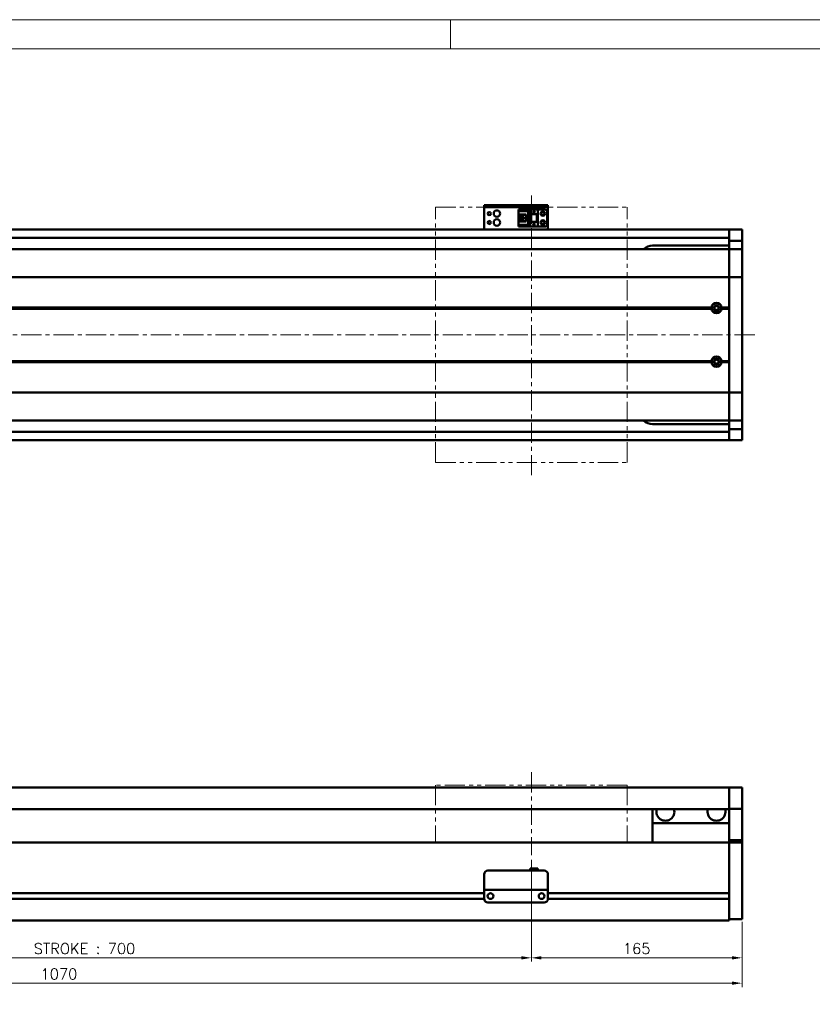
# Model space of a CAD drawing. Header units: millimetres. Extents: x 46891 to 50463, y 6223 to 9884.
# Tile 4 of 5: x 49167 to 49788, y 9113 to 9884. Entities that reach past the tile are written whole.
import ezdxf

# ---------------------------------------------------------------- set-up
doc = ezdxf.new("R2010")
doc.units = ezdxf.units.MM
doc.header["$LTSCALE"] = 0.5
doc.linetypes.add('CENTER', pattern=[50.8, 31.75, -6.35, 6.35, -6.35])
doc.linetypes.add('PHANTOM', pattern=[63.5, 31.75, -6.35, 6.35, -6.35, 6.35, -6.35])
doc.layers.get('0').update_dxf_attribs({"lineweight": 20})
doc.layers.add('1', color=1, linetype='CENTER', lineweight=13)
doc.layers.add('외형선(ISO)', color=7, linetype='Continuous', lineweight=50)
doc.styles.add('DSR TEXT', font='romans.shx', dxfattribs={"bigfont": 'whgtxt.shx'})
doc.styles.get("Standard").update_dxf_attribs({"font": 'romans.shx', "bigfont": 'whgtxt.shx'})
doc.dimstyles.new('DSR', dxfattribs={"dimscale": 2, "dimtxt": 3, "dimasz": 3, "dimexe": 0.5, "dimexo": 0.5, "dimgap": 0.5, "dimtad": 1, "dimdsep": 46, "dimtxsty": 'Standard', "dimcen": 2.5, "dimclrd": 4, "dimclre": 4, "dimclrt": 2, "dimadec": 0, "dimazin": 2, "dimtfac": 1, "dimtmove": 0, "dimatfit": 3, "dimfxl": 0, "dimlwd": -1, "dimlwe": -1, "dimarcsym": 0})

# ---------------------------------------------------------------- blocks, each defined once
blk = doc.blocks.new('A$C1C1952E1')
at = {"color": 1}
blk.add_lwpolyline([(0, 0), (420, 0), (420, 297), (0, 297)], close=True, dxfattribs=at)
at = {"color": 3}
blk.add_lwpolyline([(5, 5), (415, 5), (415, 292), (5, 292)], close=True, dxfattribs=at)
blk = doc.blocks.new('*D79')
at = {"color": 1, "linetype": 'ByBlock'}
for p, q in [((48868.25, 9226.11), (48868.25, 9146.36)), ((49568.25, 9226.11), (49568.25, 9146.36)), ((48876.05, 9149.36), (49560.45, 9149.36))]:
    blk.add_line(p, q, dxfattribs=at)
at = {"color": 1}
for points in [[(48876.05, 9150.66), (48876.05, 9148.06), (48868.25, 9149.36)], [(49560.45, 9150.66), (49560.45, 9148.06), (49568.25, 9149.36)]]:
    blk.add_solid(points, dxfattribs=at)
at = {"layer": 'Defpoints', "color": 0}
for p in [(48868.25, 9229.71), (49568.25, 9229.71), (49568.25, 9149.36)]:
    blk.add_point(p, dxfattribs=at)
at = {"color": 3, "insert": (49218.25, 9156.56), "char_height": 8.4, "attachment_point": 5, "style": 'DSR TEXT'}
blk.add_mtext('STROKE : 700', dxfattribs=at)
blk = doc.blocks.new('*D80')
at = {"color": 1, "linetype": 'ByBlock'}
for p, q in [((49568.25, 9226.11), (49568.25, 9146.36)), ((49733.25, 9176.11), (49733.25, 9146.36)), ((49576.05, 9149.36), (49725.45, 9149.36))]:
    blk.add_line(p, q, dxfattribs=at)
at = {"color": 1}
for points in [[(49576.05, 9150.66), (49576.05, 9148.06), (49568.25, 9149.36)], [(49725.45, 9150.66), (49725.45, 9148.06), (49733.25, 9149.36)]]:
    blk.add_solid(points, dxfattribs=at)
at = {"layer": 'Defpoints', "color": 0}
for p in [(49568.25, 9229.71), (49733.25, 9179.71), (49733.25, 9149.36)]:
    blk.add_point(p, dxfattribs=at)
at = {"color": 3, "insert": (49650.75, 9156.56), "char_height": 8.4, "attachment_point": 5, "style": 'DSR TEXT'}
blk.add_mtext('165', dxfattribs=at)
blk = doc.blocks.new('*D81')
at = {"color": 1, "linetype": 'ByBlock'}
for p, q in [((48663.25, 9176.11), (48663.25, 9126.49)), ((49733.25, 9177.67), (49733.25, 9126.49)), ((48671.05, 9129.49), (49725.45, 9129.49))]:
    blk.add_line(p, q, dxfattribs=at)
at = {"color": 1}
for points in [[(48671.05, 9130.79), (48671.05, 9128.19), (48663.25, 9129.49)], [(49725.45, 9130.79), (49725.45, 9128.19), (49733.25, 9129.49)]]:
    blk.add_solid(points, dxfattribs=at)
at = {"layer": 'Defpoints', "color": 0}
for p in [(48663.25, 9179.71), (49733.25, 9181.27), (49733.25, 9129.49)]:
    blk.add_point(p, dxfattribs=at)
at = {"color": 3, "insert": (49198.25, 9136.69), "char_height": 8.4, "attachment_point": 5, "style": 'DSR TEXT'}
blk.add_mtext('1070', dxfattribs=at)

msp = doc.modelspace()

# ---------------------------------------------------------------- linework, layer by layer
at = {"color": 1}
msp.add_line((49504.90132, 9884.20652), (49504.90132, 9861.39152), dxfattribs=at)
at = {"color": 6, "linetype": 'PHANTOM'}
for p, q in [((49493.24958, 9737.328), (49643.24958, 9737.328)), ((49493.24958, 9537.328), (49493.24958, 9737.328)), ((49643.24958, 9537.328), (49643.24958, 9737.328)), ((49493.24958, 9537.328), (49643.24958, 9537.328)), ((49643.24958, 9284.70802), (49493.24958, 9284.70802)), ((49493.24958, 9284.70802), (49493.24958, 9239.70802)), ((49643.24958, 9284.70802), (49643.24958, 9239.70802))]:
    msp.add_line(p, q, dxfattribs=at)
at = {"layer": '1'}
for p, q in [((49568.24958, 9527.328), (49568.24958, 9747.328)), ((49743.24958, 9637.328), (48653.24958, 9637.328)), ((49568.24958, 9294.70802), (49568.24958, 9229.70802))]:
    msp.add_line(p, q, dxfattribs=at)
at = {"layer": '외형선(ISO)'}
for p, q in [((49531.24958, 9738.82798), (49531.24958, 9738.82796)), ((49531.24958, 9738.82798), (49581.24958, 9738.82798)), ((49531.24958, 9737.22796), (49531.24958, 9738.82796)), ((49531.24958, 9737.22796), (49531.24958, 9736.72798)), ((49531.24958, 9736.72798), (49531.24958, 9721.82798)), ((49534.24958, 9738.82795), (49578.24958, 9738.82795)), ((49534.24958, 9737.22795), (49578.24958, 9737.22795)), ((49558.04958, 9735.52799), (49573.24958, 9735.52799)), ((49558.04958, 9735.52798), (49558.04958, 9734.72798)), ((49558.04958, 9735.52798), (49567.24958, 9735.52798)), ((49558.04958, 9734.72798), (49566.34958, 9734.72798)), ((49558.04958, 9734.72798), (49558.04958, 9734.22798)), ((49558.04958, 9731.62798), (49558.04958, 9734.22798)), ((49558.04958, 9734.22798), (49565.84958, 9734.22798)), ((49566.34958, 9734.72798), (49565.84958, 9734.22798)), ((49565.84958, 9734.22798), (49565.84958, 9723.42798)), ((49566.34958, 9734.72798), (49566.34958, 9722.92798)), ((49567.24958, 9731.82797), (49567.24958, 9735.52797)), ((49567.24958, 9735.52797), (49573.24958, 9735.52797)), ((49569.64958, 9733.22797), (49570.24958, 9734.42797)), ((49570.24958, 9734.42797), (49570.84958, 9733.22797)), ((49578.74958, 9735.52799), (49573.24958, 9735.52799)), ((49573.24958, 9735.52797), (49573.24958, 9735.52799)), ((49573.24958, 9731.82797), (49573.24958, 9735.52797)), ((49580.74958, 9724.12799), (49580.74958, 9733.52799)), ((49581.24958, 9738.82796), (49581.24958, 9737.22796)), ((49581.24958, 9736.72798), (49581.24958, 9737.22796)), ((49581.24958, 9721.82798), (49581.24958, 9736.72798)), ((49558.04958, 9726.02798), (49558.04958, 9731.62798)), ((49558.04958, 9731.62798), (49564.24958, 9731.62798)), ((49558.04958, 9723.42798), (49558.04958, 9726.02798)), ((49564.24958, 9726.02798), (49558.04958, 9726.02798)), ((49559.34958, 9731.62798), (49559.34958, 9726.02798)), ((49559.84958, 9731.62798), (49559.84958, 9731.27798)), ((49559.84958, 9726.37799), (49559.84958, 9731.27799)), ((49559.84958, 9731.27798), (49564.24958, 9731.27798)), ((49559.84958, 9726.37798), (49559.84958, 9726.02798)), ((49564.24958, 9726.37798), (49559.84958, 9726.37798)), ((49560.80958, 9728.02798), (49560.80958, 9729.62798)), ((49560.80958, 9729.62798), (49562.64958, 9729.62798)), ((49562.64958, 9728.02798), (49560.80958, 9728.02798)), ((49562.64958, 9729.62798), (49562.64958, 9728.02798)), ((49564.24958, 9731.62798), (49564.24958, 9726.02798)), ((49567.24958, 9731.82797), (49567.24958, 9725.82798)), ((49567.24958, 9731.82797), (49573.24958, 9731.82797)), ((49567.74958, 9725.82798), (49567.24958, 9725.82798)), ((49567.24958, 9722.12797), (49567.24958, 9725.82797)), ((49567.24958, 9725.82797), (49573.24958, 9725.82797)), ((49567.74958, 9731.82797), (49567.74958, 9725.82798)), ((49567.74958, 9725.82798), (49568.04958, 9725.82798)), ((49568.04958, 9725.82798), (49568.04958, 9731.82797)), ((49568.04958, 9725.82798), (49572.44958, 9725.82798)), ((49569.84958, 9733.22797), (49569.64958, 9733.22797)), ((49569.84958, 9732.82797), (49569.84958, 9733.22797)), ((49570.64958, 9732.82797), (49569.84958, 9732.82797)), ((49570.64958, 9733.22797), (49570.64958, 9732.82797)), ((49570.84958, 9733.22797), (49570.64958, 9733.22797)), ((49572.44958, 9731.82797), (49572.44958, 9725.82798)), ((49572.44958, 9725.82798), (49572.74958, 9725.82798)), ((49572.74958, 9725.82798), (49572.74958, 9731.82797)), ((49573.24958, 9725.82798), (49572.74958, 9725.82798)), ((49573.24958, 9731.82797), (49573.24958, 9725.82798)), ((49573.24958, 9722.12797), (49573.24958, 9725.82797)), ((48943.24958, 9719.828), (49723.24958, 9719.828)), ((49531.24958, 9719.828), (49531.24958, 9721.82798)), ((49558.04958, 9723.42798), (49558.04958, 9722.92798)), ((49565.84958, 9723.42798), (49558.04958, 9723.42798)), ((49558.04958, 9722.92798), (49558.04958, 9722.12798)), ((49566.34958, 9722.92798), (49558.04958, 9722.92798)), ((49558.04958, 9722.12798), (49567.24958, 9722.12798)), ((49566.34958, 9722.92798), (49565.84958, 9723.42798)), ((49567.24958, 9722.12797), (49573.24958, 9722.12797)), ((49569.64958, 9723.62797), (49570.24958, 9724.82797)), ((49569.84958, 9723.62797), (49569.64958, 9723.62797)), ((49569.84958, 9723.22797), (49569.84958, 9723.62797)), ((49570.64958, 9723.22797), (49569.84958, 9723.22797)), ((49570.24958, 9724.82797), (49570.84958, 9723.62797)), ((49570.64958, 9723.62797), (49570.64958, 9723.22797)), ((49570.84958, 9723.62797), (49570.64958, 9723.62797)), ((49578.74958, 9722.12799), (49573.24958, 9722.12799)), ((49581.24958, 9721.82798), (49581.24958, 9719.828)), ((49723.24958, 9719.828), (49723.24958, 9716.828)), ((49723.24958, 9716.828), (49723.24958, 9719.828)), ((49723.24958, 9719.828), (49733.24958, 9719.828)), ((49733.24958, 9719.828), (49733.24958, 9716.828)), ((48943.24958, 9713.328), (49723.24958, 9713.328)), ((49723.24958, 9714.328), (49723.24958, 9716.828)), ((49723.24958, 9716.828), (49723.24958, 9713.8884)), ((49723.24958, 9713.8884), (49723.24958, 9711.08836)), ((49723.24958, 9711.08836), (49723.24958, 9704.39465)), ((49723.24958, 9711.08836), (49733.24958, 9711.08836)), ((49733.24958, 9713.8884), (49733.24958, 9716.828)), ((49733.24958, 9711.08836), (49733.24958, 9713.8884)), ((49733.24958, 9704.39465), (49733.24958, 9711.08836)), ((49723.24958, 9704.328), (48763.24958, 9704.328)), ((49723.24958, 9707.328), (49663.24958, 9707.328)), ((49723.24958, 9704.39465), (49723.24958, 9704.328)), ((49723.24958, 9704.39465), (49733.24958, 9704.39465)), ((49723.24958, 9701.63164), (49723.24958, 9704.328)), ((49723.24958, 9704.328), (49733.24958, 9704.328)), ((49723.24958, 9704.328), (49723.24958, 9701.63164)), ((49733.24958, 9704.328), (49733.24958, 9704.39465)), ((49733.24958, 9704.328), (49733.24958, 9701.63164)), ((49723.24958, 9683.02352), (49723.24958, 9701.63164)), ((49723.24958, 9701.63164), (49723.24958, 9683.02352)), ((49733.24958, 9701.63164), (49733.24958, 9683.02352)), ((49723.24958, 9682.55541), (48763.24958, 9682.55541)), ((49723.24958, 9683.02352), (49723.24958, 9682.55541)), ((49723.24958, 9682.55541), (49723.24958, 9683.02352)), ((49723.24958, 9680.55541), (49723.24958, 9682.55541)), ((49723.24958, 9682.55541), (49733.24958, 9682.55541)), ((49723.24958, 9682.55541), (49723.24958, 9680.55541)), ((49723.24958, 9680.55541), (49723.24958, 9594.10059)), ((49723.24958, 9658.828), (49723.24958, 9680.55541)), ((49733.24958, 9682.55541), (49733.24958, 9683.02352)), ((49733.24958, 9682.55541), (49733.24958, 9680.55541)), ((49733.24958, 9594.10059), (49733.24958, 9680.55541)), ((49709.28096, 9658.828), (48763.24958, 9658.828)), ((49709.74958, 9658.328), (48763.24958, 9658.328)), ((49709.28096, 9657.828), (48763.24958, 9657.828)), ((49723.24958, 9658.328), (49716.74958, 9658.328)), ((49723.24958, 9658.828), (49717.21821, 9658.828)), ((49723.24958, 9657.828), (49717.21821, 9657.828)), ((49723.24958, 9616.828), (49723.24958, 9657.828)), ((49709.28096, 9616.828), (48768.24958, 9616.828)), ((49709.74958, 9616.328), (48768.24958, 9616.328)), ((49709.28096, 9615.828), (48768.24958, 9615.828)), ((49723.24958, 9616.328), (49716.74958, 9616.328)), ((49723.24958, 9616.828), (49717.21821, 9616.828)), ((49723.24958, 9615.828), (49717.21821, 9615.828)), ((49723.24958, 9594.10059), (49723.24958, 9615.828)), ((49723.24958, 9592.10059), (48768.24958, 9592.10059)), ((49723.24958, 9592.10059), (49723.24958, 9594.10059)), ((49723.24958, 9594.10059), (49723.24958, 9592.10059)), ((49723.24958, 9592.10059), (49723.24958, 9591.63248)), ((49723.24958, 9592.10059), (49733.24958, 9592.10059)), ((49723.24958, 9591.63248), (49723.24958, 9592.10059)), ((49723.24958, 9573.02435), (49723.24958, 9591.63248)), ((49723.24958, 9591.63248), (49723.24958, 9573.02435)), ((49733.24958, 9594.10059), (49733.24958, 9592.10059)), ((49733.24958, 9591.63248), (49733.24958, 9592.10059)), ((49733.24958, 9591.63248), (49733.24958, 9573.02435)), ((49723.24958, 9570.328), (49723.24958, 9573.02435)), ((49723.24958, 9573.02435), (49723.24958, 9570.328)), ((49733.24958, 9573.02435), (49733.24958, 9570.328)), ((49723.24958, 9570.328), (48768.24958, 9570.328)), ((49663.24958, 9567.328), (49723.24958, 9567.328)), ((49723.24958, 9570.328), (49723.24958, 9570.26134)), ((49723.24958, 9570.328), (49733.24958, 9570.328)), ((49723.24958, 9570.26134), (49723.24958, 9563.56764)), ((49723.24958, 9570.26134), (49733.24958, 9570.26134)), ((49733.24958, 9570.26134), (49733.24958, 9570.328)), ((49733.24958, 9563.56764), (49733.24958, 9570.26134)), ((48943.24958, 9561.328), (49723.24958, 9561.328)), ((49723.24958, 9563.56764), (49723.24958, 9560.7676)), ((49723.24958, 9563.56764), (49733.24958, 9563.56764)), ((49723.24958, 9560.7676), (49723.24958, 9557.828)), ((49723.24958, 9557.828), (49723.24958, 9560.328)), ((49723.24958, 9557.828), (49723.24958, 9554.828)), ((49723.24958, 9554.828), (49723.24958, 9557.828)), ((49733.24958, 9560.7676), (49733.24958, 9563.56764)), ((49733.24958, 9557.828), (49733.24958, 9560.7676)), ((49733.24958, 9557.828), (49733.24958, 9554.828)), ((48943.24958, 9554.828), (49723.24958, 9554.828)), ((49723.24958, 9554.828), (49733.24958, 9554.828)), ((49723.24958, 9282.70802), (48943.24958, 9282.70802)), ((49723.24958, 9282.70802), (49723.24958, 9280.70802)), ((49723.24958, 9282.70802), (49733.24958, 9282.70802)), ((49723.24958, 9280.70802), (49723.24958, 9282.70802)), ((49723.24958, 9279.1953), (49723.24958, 9280.70802)), ((49723.24958, 9280.70802), (49723.24958, 9279.1953)), ((49723.24958, 9278.69632), (49723.24958, 9279.1953)), ((49723.24958, 9279.1953), (49723.24958, 9278.69632)), ((49723.24958, 9278.69632), (49723.24958, 9277.15574)), ((49723.24958, 9277.15574), (49723.24958, 9278.69632)), ((49733.24958, 9280.70802), (49733.24958, 9282.70802)), ((49733.24958, 9280.70802), (49733.24958, 9279.1953)), ((49733.24958, 9279.1953), (49733.24958, 9278.69632)), ((49733.24958, 9277.15574), (49733.24958, 9278.69632)), ((49723.24958, 9277.15574), (49723.24958, 9274.17114)), ((49723.24958, 9274.17114), (49723.24958, 9277.15574)), ((49723.24958, 9266.3937), (49723.24958, 9274.17114)), ((49723.24958, 9274.17114), (49723.24958, 9266.3937)), ((49733.24958, 9274.17114), (49733.24958, 9277.15574)), ((49733.24958, 9274.17114), (49733.24958, 9266.3937)), ((49723.24958, 9265.70802), (48943.24958, 9265.70802)), ((49663.24958, 9265.70802), (49663.24958, 9254.70802)), ((49723.24958, 9266.03472), (49723.24958, 9266.3937)), ((49723.24958, 9241.63108), (49723.24958, 9266.03472)), ((49723.24958, 9266.03472), (49733.24958, 9266.03472)), ((49733.24958, 9266.3937), (49733.24958, 9266.03472)), ((49733.24958, 9266.03472), (49733.24958, 9241.63108)), ((49663.24958, 9254.70802), (49723.24958, 9254.70802)), ((49663.24958, 9239.70802), (49663.24958, 9254.70802)), ((49723.24958, 9239.70802), (49723.24958, 9241.63108)), ((49723.24958, 9241.63108), (49733.24958, 9241.63108)), ((49733.24958, 9241.63108), (49733.24958, 9239.70802)), ((48873.24958, 9239.70802), (49723.24958, 9239.70802)), ((49723.24958, 9236.70802), (49723.24958, 9239.70802)), ((49723.24958, 9239.70802), (49723.24958, 9236.70802)), ((49723.24958, 9239.70802), (49733.24958, 9239.70802)), ((49723.24958, 9236.70802), (49723.24958, 9200.15802)), ((49723.24958, 9184.95066), (49723.24958, 9236.70802)), ((49733.24958, 9236.70802), (49733.24958, 9239.70802)), ((49733.24958, 9236.70802), (49733.24958, 9184.95066)), ((49534.24958, 9217.70822), (49578.24958, 9217.70822)), ((49567.24958, 9219.20821), (49567.24958, 9217.70822)), ((49567.24958, 9219.20821), (49573.24958, 9219.20821)), ((49573.24958, 9219.20821), (49573.24958, 9217.70822)), ((49531.24958, 9204.70822), (49531.24958, 9214.70822)), ((49581.24958, 9214.70822), (49581.24958, 9204.70822)), ((49531.24958, 9204.70822), (49531.24958, 9202.70821)), ((49531.24958, 9202.70818), (49531.24958, 9202.70821)), ((49531.24958, 9202.70821), (49581.24958, 9202.70821)), ((49531.24958, 9202.20818), (49531.24958, 9202.70818)), ((49531.24958, 9202.70818), (49534.02008, 9202.70818)), ((49531.24958, 9195.70818), (49531.24958, 9202.20818)), ((49536.47908, 9202.70818), (49538.74958, 9202.70818)), ((49543.74958, 9202.70818), (49568.74958, 9202.70818)), ((49573.74958, 9202.70818), (49576.02008, 9202.70818)), ((49578.47908, 9202.70818), (49581.24958, 9202.70818)), ((49581.24958, 9202.70821), (49581.24958, 9204.70822)), ((49581.24958, 9202.70821), (49581.24958, 9202.70818)), ((49581.24958, 9202.70818), (49581.24958, 9202.20818)), ((49581.24958, 9202.20818), (49581.24958, 9195.70818)), ((48927.23913, 9195.45802), (49531.26003, 9195.45802)), ((48927.24958, 9199.95802), (49531.24958, 9199.95802)), ((49536.22277, 9199.95802), (49536.27639, 9199.95802)), ((49576.22277, 9199.95802), (49576.27639, 9199.95802)), ((49581.23913, 9195.45802), (49723.24958, 9195.45802)), ((49581.24958, 9199.95802), (49723.24958, 9199.95802)), ((49723.24958, 9195.25802), (49723.24958, 9184.95066)), ((49534.24958, 9192.70818), (49578.24958, 9192.70818)), ((48673.24958, 9178.70802), (49723.24958, 9178.70802)), ((49723.24958, 9182.82934), (49723.24958, 9184.95066)), ((49723.24958, 9184.95066), (49723.24958, 9182.82934)), ((49723.24958, 9182.82934), (49723.24958, 9178.70802)), ((49723.24958, 9179.70802), (49723.24958, 9182.82934)), ((49723.24958, 9179.70802), (49733.24958, 9179.70802)), ((49733.24958, 9182.82934), (49733.24958, 9184.95066)), ((49733.24958, 9182.82934), (49733.24958, 9179.70802))]:
    msp.add_line(p, q, dxfattribs=at)
for centre, radius in [((49535.24958, 9732.32799), 1.2295), ((49541.24958, 9732.32799), 2.5), ((49577.24958, 9732.32799), 1.75), ((49577.24958, 9732.32799), 1.2295), ((49535.24958, 9725.32799), 1.2295), ((49541.24958, 9725.32799), 2.5), ((49577.24958, 9725.32799), 1.75), ((49577.24958, 9725.32799), 1.2295), ((49713.24958, 9658.328), 2.25), ((49713.24958, 9658.328), 1.621), ((49713.24958, 9616.328), 2.25), ((49713.24958, 9616.328), 1.621), ((49536.24958, 9197.70818), 2.25), ((49576.24958, 9197.70818), 2.25)]:
    msp.add_circle(centre, radius, dxfattribs=at)
for centre, radius, start, end in [((49578.74958, 9733.52799), 2, 0, 90), ((49578.74958, 9724.12799), 2, 270, 0), ((49663.24958, 9697.328), 10, 90, 135.57299586), ((49713.24958, 9658.328), 4, 7.18075589, 172.81924411), ((49713.24958, 9658.328), 4, 187.18075578, 352.81924422), ((49713.24958, 9616.328), 4, 7.18075578, 172.81924422), ((49713.24958, 9616.328), 4, 187.18075578, 352.81924422), ((49663.24958, 9577.328), 10, 224.42700385, 270), ((49673.24958, 9263.70802), 7, 163.3984504, 16.6015496), ((49713.24958, 9263.70802), 7, 163.3984504, 16.6015496), ((49534.24958, 9214.70822), 3, 90, 180), ((49578.24958, 9214.70822), 3, 0, 90), ((49534.24958, 9195.70818), 3, 180, 270), ((49578.24958, 9195.70818), 3, 270, 0)]:
    msp.add_arc(centre, radius, start, end, dxfattribs=at)
at = {"layer": '외형선(ISO)', "extrusion": (0, 0, -1)}
for centre, major_axis, start_param, end_param in [((49534.24958, 9738.82796), (-3, 0), 4.712323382, 6.283054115), ((49534.24958, 9737.22796), (-3, 0), 4.71238898, 6.283119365), ((49578.24958, 9738.82796), (3, 0), 6.283119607, 7.853981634), ((49578.24958, 9737.22796), (3, 0), 6.283054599, 7.853916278)]:
    msp.add_ellipse(centre, major_axis=major_axis, ratio=0.00001, start_param=start_param, end_param=end_param, dxfattribs=at)
at = {"layer": '외형선(ISO)'}
for centre, major_axis, start_param, end_param in [((49535.24958, 9202.7082), (-1.2295, 0), 3.138143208, 6.279735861), ((49541.24958, 9202.7082), (-2.5, 0), 3.148613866, 6.29020652), ((49571.24958, 9202.7082), (-2.5, 0), 3.150508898, 6.292101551), ((49577.24958, 9202.7082), (-1.2295, 0), 3.143923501, 6.285516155)]:
    msp.add_ellipse(centre, major_axis=major_axis, ratio=0.00001, start_param=start_param, end_param=end_param, dxfattribs=at)
for points in [[(49709.28096, 9658.828), (49709.51527, 9658.56231), (49709.74958, 9658.328)], [(49709.74958, 9658.328), (49709.51527, 9658.09368), (49709.28096, 9657.828)], [(49716.74958, 9658.328), (49716.9839, 9658.56231), (49717.21821, 9658.828)], [(49717.21821, 9657.828), (49716.9839, 9658.09368), (49716.74958, 9658.328)], [(49709.28096, 9616.828), (49709.51527, 9616.56231), (49709.74958, 9616.328)], [(49709.74958, 9616.328), (49709.51527, 9616.09368), (49709.28096, 9615.828)], [(49716.74958, 9616.328), (49716.9839, 9616.56231), (49717.21821, 9616.828)], [(49717.21821, 9615.828), (49716.9839, 9616.09368), (49716.74958, 9616.328)]]:
    msp.add_open_spline(points, degree=2, dxfattribs=at)

# ---------------------------------------------------------------- block references
at = {"xscale": 4.563000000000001, "yscale": 4.563000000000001, "zscale": 4.563000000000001}
msp.add_blockref('A$C1C1952E1', (48546.67132, 8528.99552), dxfattribs=at)

# ---------------------------------------------------------------- dimensions: what is measured, and where the dimension line sits
dim = msp.add_linear_dim(base=(49568.24958, 9149.3649), p1=(48868.24958, 9229.70802), p2=(49568.24958, 9229.70802), text='STROKE : <>', dimstyle='DSR', override={"dimscale": 3, "dimtxt": 2.8, "dimasz": 2.600136, "dimexe": 1, "dimexo": 1.2, "dimgap": 1, "dimdec": 4, "dimtxsty": 'DSR TEXT', "dimclrd": 1, "dimclre": 1, "dimclrt": 3, "dimtdec": 4, "dimtix": 1})
dim.commit()
dim.dimension.update_dxf_attribs({"geometry": '*D79', "text_midpoint": (49218.24958, 9156.5649)})
for base, p1, p2, picture, middle in [((49733.24958, 9149.3649), (49568.24958, 9229.70802), (49733.24958, 9179.70802), '*D80', (49650.74958, 9156.5649)), ((49733.24958, 9129.49158), (48663.24958, 9179.70802), (49733.24958, 9181.26868), '*D81', (49198.24958, 9136.69158))]:
    dim = msp.add_linear_dim(base=base, p1=p1, p2=p2, dimstyle='DSR', override={"dimscale": 3, "dimtxt": 2.8, "dimasz": 2.600136, "dimexe": 1, "dimexo": 1.2, "dimgap": 1, "dimdec": 4, "dimtxsty": 'DSR TEXT', "dimclrd": 1, "dimclre": 1, "dimclrt": 3, "dimtdec": 4, "dimtix": 1})
    dim.commit()
    dim.dimension.update_dxf_attribs({"geometry": picture, "text_midpoint": middle})

doc.saveas('drawing.dxf')
